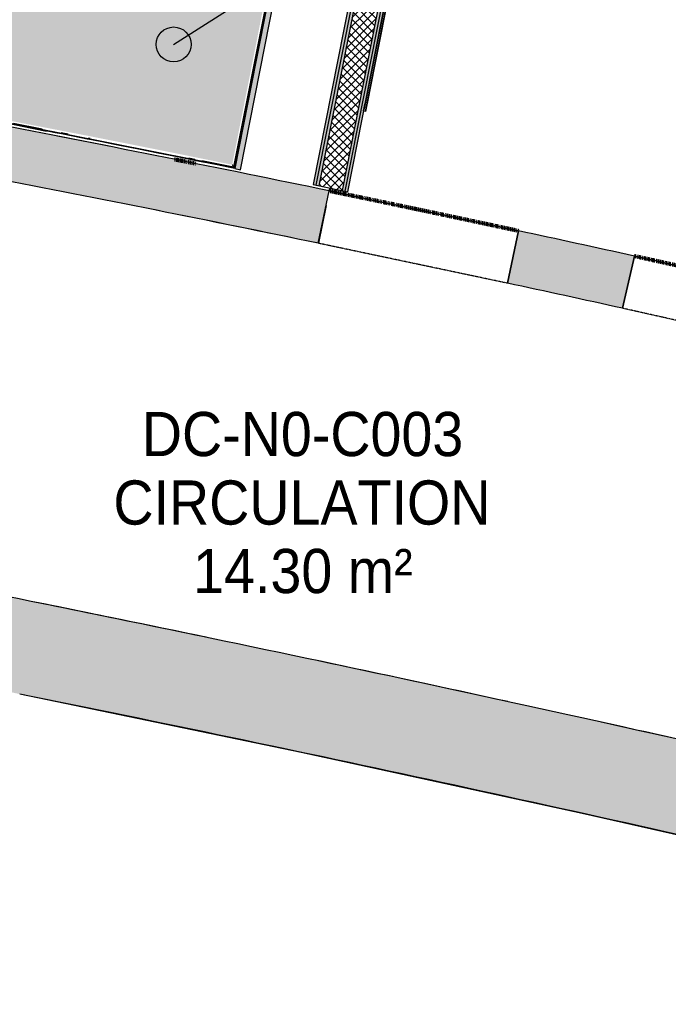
# Model space of a CAD drawing. Header units: centimetres. Extents: x -2631 to 3067, y -3659 to 381.
# Tile 67 of 149: x 480 to 758, y -2683 to -2260. Entities that reach past the tile are written whole.
import ezdxf

# ---------------------------------------------------------------- set-up
doc = ezdxf.new("R2010")
doc.units = ezdxf.units.CM
doc.linetypes.add('Tiret', pattern=[0.25, 0.125, -0.125])
doc.linetypes.add('Tiret_2_', pattern=[0.25, 0.125, -0.125])
for name, color, linetype, lineweight in [('0-1', 7, 'Continuous', 5), ('HACHURE_C-3', 7, 'Continuous', 18), ('MUR', 7, 'Continuous', 25), ('MUR_C', 7, 'Continuous', 25), ('PORTE', 7, 'Continuous', 25), ('PORTE-1', 7, 'Continuous', 18), ('SERRU', 7, 'Continuous', 18), ('SERRU-traverse', 7, 'Continuous', 18), ('SOL', 7, 'Continuous', 25)]:
    doc.layers.add(name, color=color, linetype=linetype, lineweight=lineweight)
for name, color, linetype, lineweight, true_color in [('ANNOTATIONS', 4, 'Tiret', 100, 0x00ffff), ('ETIQUETTE-1', 9, 'Continuous', 30, 0x808080), ('HACHURE_C-1', 7, 'Continuous', 25, 0xdadada), ('HACHURE_C-2', 7, 'Continuous', 5, 0xdadada), ('HACHURE_C-4', 7, 'Continuous', 25, 0x787878), ('PORTE-8', 5, 'Continuous', 25, 0x0000ff), ('PORTE-9', 5, 'Tiret_2_', 25, 0x0000ff), ('SOL-1', 3, 'Continuous', 5, 0x00ff00), ('TITRARCHI-1', 1, 'Continuous', 30, 0xff0000)]:
    doc.layers.add(name, color=color, linetype=linetype, lineweight=lineweight, true_color=true_color)
doc.styles.add('Arial', font='arial.ttf', dxfattribs={"width": 0.9, "height": 19})

# ---------------------------------------------------------------- blocks, each defined once
blk = doc.blocks.new('53_TRAPPE DE VISITE - 400x400-444114-2021_015_1114_DCE_1_50_Sols')
at = {"layer": 'PORTE'}
for p, q in [((637.26, -2249.87), (627.56, -2298.92)), ((637.06, -2250.85), (627.76, -2297.94)), ((638.04, -2250.02), (628.35, -2299.07)), ((628.35, -2299.07), (638.04, -2250.02)), ((636.58, -2253.3), (637.26, -2249.87)), ((637.06, -2250.85), (636.58, -2253.3)), ((638.04, -2250.02), (637.26, -2249.87)), ((637.26, -2249.87), (638.04, -2250.02)), ((637.36, -2253.46), (629.03, -2295.64)), ((629.03, -2295.64), (637.36, -2253.46)), ((637.32, -2253.65), (629.06, -2295.44)), ((629.06, -2295.44), (637.32, -2253.65)), ((633.34, -2273.79), (633.04, -2275.31)), ((633.34, -2273.79), (633.04, -2275.31)), ((627.56, -2298.92), (628.24, -2295.49)), ((628.24, -2295.49), (627.76, -2297.94)), ((628.35, -2299.07), (627.56, -2298.92)), ((628.35, -2299.07), (627.56, -2298.92))]:
    blk.add_line(p, q, dxfattribs=at)
blk = doc.blocks.new('Garde-corps - Garde-corps-523017-2021_015_1114_DCE_1_50_Sols')
at = {"layer": 'SERRU-traverse'}
for p, q in [((329.42, -2162.43), (331.17, -2153.6)), ((329.67, -2162.46), (331.37, -2153.9)), ((329.67, -2162.46), (331.37, -2153.9)), ((331.17, -2153.6), (595.49, -2205.84)), ((331.37, -2153.9), (455.95, -2178.52)), ((331.37, -2153.9), (455.95, -2178.52)), ((330.02, -2162.53), (331.64, -2154.31)), ((331.64, -2154.31), (594.79, -2206.31)), ((330.82, -2162.71), (330.24, -2162.59)), ((495.19, -2186.27), (595.2, -2206.04)), ((495.19, -2186.27), (595.2, -2206.04)), ((594.79, -2206.31), (571.72, -2322.94)), ((595.2, -2206.04), (571.99, -2323.35)), ((595.2, -2206.04), (571.99, -2323.35)), ((595.49, -2205.84), (572.19, -2323.65)), ((307.51, -2273.2), (309.64, -2262.41)), ((307.8, -2273), (309.88, -2262.52)), ((307.8, -2273), (309.88, -2262.52)), ((308.22, -2272.72), (310.22, -2262.59)), ((310.47, -2262.58), (311.04, -2262.69)), ((319.47, -2274.73), (308.22, -2272.72)), ((327.47, -2276.16), (324.93, -2275.71)), ((382.45, -2286.19), (379.63, -2285.67)), ((401.68, -2289.76), (390.69, -2287.72)), ((395.87, -2289.29), (394.27, -2288.99)), ((399.15, -2289.9), (395.87, -2289.29)), ((407.21, -2290.8), (404.51, -2290.29)), ((423.81, -2293.92), (423.65, -2293.89)), ((484.1, -2306.11), (472.3, -2303.81)), ((489.51, -2306.55), (477.16, -2304.15)), ((500.66, -2308.74), (497.73, -2308.16)), ((510.15, -2310.6), (509.36, -2310.45)), ((555.07, -2319.57), (552.55, -2319.06)), ((571.72, -2322.94), (558.02, -2320.16))]:
    blk.add_line(p, q, dxfattribs=at)
at = {"layer": 'SERRU-traverse', "flags": 128}
for points in [[(309.14, -2272.09), (309.03, -2272.17), (308.57, -2272.48), (308.18, -2272.75), (307.9, -2272.93), (307.8, -2273)], [(308.22, -2272.72), (308.18, -2272.74), (308.09, -2272.81), (307.96, -2272.9), (307.8, -2273)]]:
    blk.add_lwpolyline(points, dxfattribs=at)
at = {"layer": 'SERRU-traverse'}
for radius, start, end in [(10898.78, 78.502843, 79.91674), (10898.78, 78.502843, 79.91674), (10898.53, 78.501522, 78.973708)]:
    blk.add_arc((-1600.34, -13003.44), radius, start, end, dxfattribs=at)
for points in [[(331.64, -2154.31), (331.64, -2154.31), (331.63, -2154.29), (331.57, -2154.21), (331.49, -2154.07), (331.41, -2153.96), (331.37, -2153.9)], [(594.79, -2206.31), (594.79, -2206.31), (594.81, -2206.3), (594.89, -2206.24), (595.02, -2206.15), (595.14, -2206.08), (595.2, -2206.04)]]:
    blk.add_open_spline(points, degree=3, dxfattribs=at)
for points, knots in [([(331.61, -2154.27), (331.57, -2154.21), (331.5, -2154.1), (331.4, -2153.94), (331.37, -2153.9), (331.37, -2153.9)], [0.6666667, 0.6666667, 0.6666667, 0.6666667, 0.75, 0.8333333, 1, 1, 1, 1]), ([(332.29, -2155.28), (332.26, -2155.22), (332.19, -2155.12), (332.06, -2154.93), (331.93, -2154.74), (331.82, -2154.58), (331.72, -2154.43), (331.65, -2154.33), (331.61, -2154.27)], [0.3333333, 0.3333333, 0.3333333, 0.3333333, 0.375, 0.4166667, 0.5, 0.5416667, 0.5833333, 0.6666667, 0.6666667, 0.6666667, 0.6666667]), ([(593.82, -2206.96), (593.87, -2206.92), (593.97, -2206.86), (594.17, -2206.73), (594.35, -2206.6), (594.52, -2206.49), (594.67, -2206.39), (594.84, -2206.28), (595, -2206.17), (595.15, -2206.07), (595.2, -2206.03), (595.2, -2206.04)], [0.3333333, 0.3333333, 0.3333333, 0.3333333, 0.375, 0.4166667, 0.5, 0.5416667, 0.5833333, 0.6666667, 0.75, 0.8333333, 1, 1, 1, 1]), ([(571.1, -2322.01), (571.13, -2322.05), (571.18, -2322.13), (571.26, -2322.25), (571.34, -2322.37), (571.41, -2322.48), (571.5, -2322.61), (571.59, -2322.75), (571.67, -2322.87), (571.72, -2322.95), (571.75, -2322.99), (571.79, -2323.05), (571.85, -2323.14), (571.9, -2323.22), (571.93, -2323.26), (571.98, -2323.32), (571.99, -2323.35), (571.99, -2323.35)], [0.3928571, 0.3928571, 0.3928571, 0.3928571, 0.4285714, 0.4642857, 0.5, 0.5357143, 0.5714286, 0.625, 0.6785714, 0.7053571, 0.71875, 0.7321429, 0.7857143, 0.8392857, 0.8660714, 0.8928571, 1, 1, 1, 1]), ([(571.72, -2322.94), (571.72, -2322.94), (571.72, -2322.95), (571.74, -2322.97), (571.75, -2322.99), (571.77, -2323.01), (571.78, -2323.04), (571.8, -2323.06), (571.82, -2323.09), (571.84, -2323.13), (571.86, -2323.16), (571.9, -2323.21), (571.94, -2323.27), (571.97, -2323.32), (571.99, -2323.35)], [0, 0, 0, 0, 0.125, 0.25, 0.3125, 0.375, 0.4375, 0.5, 0.5625, 0.625, 0.6875, 0.75, 0.875, 1, 1, 1, 1])]:
    blk.add_open_spline(points, degree=3, knots=knots, dxfattribs=at)
blk = doc.blocks.new('B02_ARC_rvt-1-2021_015_1114_DCE_1_50_Sols')
at = {"layer": 'HACHURE_C-1'}
for points in [[(620.7, -2333.63), (715.2, -1855.44), (713.98, -1855.2), (619.48, -2333.38), (620.09, -2333.5)], [(574.64, -2324.15), (666.46, -1860.01), (664, -1859.53), (572.19, -2323.65), (573.41, -2323.9)]]:
    blk.add_hatch(color=256, dxfattribs=at).paths.add_polyline_path(points)
at = {"layer": 'HACHURE_C-2'}
for points in [[(619.48, -2333.38), (713.74, -1856.42), (712.5, -1856.23), (618.26, -2333.12), (618.87, -2333.25)], [(607.04, -2330.8), (698.81, -1866.42), (697.59, -1866.17), (605.82, -2330.54), (606.43, -2330.67)], [(608.27, -2331.05), (700.28, -1865.43), (699.06, -1865.19), (607.04, -2330.8), (607.66, -2330.92)]]:
    blk.add_hatch(color=256, dxfattribs=at).paths.add_polyline_path(points)
at = {"layer": 'HACHURE_C-3'}
h = blk.add_hatch(dxfattribs=at)
h.set_pattern_fill('FP_1', color=256, style=0, pattern_type=2)
h.set_pattern_definition([(45, (0, 0), (-1.767767, 1.767767), []), (135, (0, 0), (-1.767767, -1.767767), [])])
h.paths.add_polyline_path([(618.26, -2333.12), (710.53, -1866.19), (700.53, -1864.21), (608.27, -2331.05), (613.26, -2332.09)])
at = {"layer": 'SOL-1'}
h = blk.add_hatch(color=256, dxfattribs=at)
h.paths.add_polyline_path([(571.1, -2322.02), (593.87, -2206.92), (332.25, -2155.22), (330.78, -2162.7), (330.25, -2162.61), (329.42, -2166.8), (325.35, -2165.99), (325.32, -2166.14), (329.25, -2166.91), (312.87, -2249.7), (313.75, -2249.87), (312.74, -2255), (311.86, -2254.82), (311.2, -2258.15), (307.28, -2257.37), (307.28, -2257.62), (311.3, -2258.42), (310.48, -2262.58), (311, -2262.68), (309.14, -2272.09), (327.48, -2275.36), (338.76, -2277.41), (351.61, -2279.74), (373.32, -2283.7), (431.42, -2294.55), (511.49, -2310.05), (543.18, -2316.37), (553.52, -2318.46), (570.35, -2321.87)])
h.paths.add_polyline_path([(318.96, -2254.7), (318.53, -2254.57), (318.51, -2254.61), (313.09, -2253.5), (313.59, -2251.24), (317.24, -2251.97), (319.33, -2241.42), (321.51, -2241.85), (318.96, -2254.7)])
h.paths.add_polyline_path([(330.12, -2168.17), (329.45, -2167.51), (329.46, -2167.45), (329.46, -2167.07), (329.7, -2166.63), (329.94, -2166.54), (330.54, -2166.43), (331.1, -2166.88), (331.16, -2166.98), (331.13, -2167.49), (330.95, -2167.9), (330.67, -2168.03), (330.13, -2168.17)])
h.paths.add_polyline_path([(331.1, -2167.16), (331.08, -2167.03), (331.08, -2167.03)])
at = {"layer": 'ANNOTATIONS'}
blk.add_line((555.51, -2321.54), (546.38, -2319.71), dxfattribs=at)
for start, end in [(77.84576, 78.282166), (77.104694, 77.577906)]:
    blk.add_arc((-1600.34, -13003.44), 10897.28, start, end, dxfattribs=at)
at = {"layer": 'MUR'}
for p, q in [((581.77, -2274.17), (585.49, -2255.4)), ((585.68, -2255.44), (581.97, -2274.21))]:
    blk.add_line(p, q, dxfattribs=at)
at = {"layer": 'MUR_C'}
for p, q in [((574.64, -2324.15), (666.46, -1860.01)), ((697.59, -1866.17), (605.82, -2330.54)), ((698.81, -1866.42), (607.04, -2330.8)), ((700.04, -1866.66), (608.27, -2331.05)), ((710.05, -1868.64), (618.26, -2333.12)), ((711.27, -1868.88), (619.48, -2333.38)), ((620.7, -2333.63), (712.5, -1869.12)), ((595.26, -2206), (572.03, -2323.41)), ((595.49, -2205.84), (572.19, -2323.65)), ((572.23, -2323.45), (595.46, -2206.03)), ((572.19, -2323.65), (572.23, -2323.45)), ((572.19, -2323.65), (574.64, -2324.15)), ((605.82, -2330.54), (620.7, -2333.63))]:
    blk.add_line(p, q, dxfattribs=at)
at = {"layer": 'MUR_C', "flags": 128}
blk.add_lwpolyline([(572.03, -2323.41), (484.07, -2305.9), (395.98, -2289.11), (307.74, -2273.04)], dxfattribs=at)
at = {"layer": 'MUR_C'}
blk.add_arc((-1600.34, -13003.44), 10898.53, 78.501522, 79.91808, dxfattribs=at)
at = {"layer": 'SOL'}
for p, q in [((480.17, -2305.34), (491.39, -2307.53)), ((491.39, -2307.53), (480.17, -2305.34)), ((480.17, -2305.34), (491.39, -2307.53)), ((613.02, -2332.03), (612.78, -2333.26)), ((612.78, -2333.26), (613.02, -2332.03)), ((608.11, -2355.78), (611.49, -2339.48)), ((611.49, -2339.48), (608.11, -2355.78)), ((694.01, -2350.43), (689.26, -2372.94)), ((689.26, -2372.94), (694.01, -2350.43)), ((738.75, -2383.72), (743.79, -2361.28)), ((743.79, -2361.28), (738.75, -2383.72))]:
    blk.add_line(p, q, dxfattribs=at)
for centre, radius, start, end in [((-1600.34, -13003.44), 10897.28, 78.781763, 78.908508), ((-1600.34, -13003.44), 10897.28, 78.781763, 78.908508), ((-1600.34, -13003.44), 10897.28, 78.781793, 78.908493), ((-1600.34, -13003.44), 10897.28, 78.781793, 78.908493), ((-1600.34, -13003.44), 10874.28, 78.65961, 79.036596), ((-1600.34, -13003.44), 10874.28, 78.65961, 79.036596), ((-1600.34, -13003.44), 10874.28, 78.28229, 78.659443), ((-1600.34, -13003.44), 10874.28, 78.28229, 78.659443), ((-1600.34, -13003.44), 10897.28, 77.577902, 77.845763), ((-1600.34, -13003.44), 10897.28, 77.577902, 77.845763), ((-1600.34, -13003.44), 10874.28, 77.578402, 77.845302), ((-1600.34, -13003.44), 10874.28, 77.578402, 77.845302), ((-2221.98, -15876.35), 13637.96, 78.229814, 78.545636), ((-2221.98, -15876.35), 13637.96, 78.229814, 78.545636), ((-2221.98, -15876.35), 13637.96, 77.673789, 78.023157), ((-2221.98, -15876.35), 13637.96, 77.673789, 78.023157), ((-2221.98, -15876.35), 13597.96, 76.979272, 78.539343), ((-2221.98, -15876.35), 13597.96, 76.979272, 78.539343), ((-2221.98, -15876.35), 13637.96, 76.978759, 77.50088), ((-2221.98, -15876.35), 13637.96, 76.978759, 77.50088)]:
    blk.add_arc(centre, radius, start, end, dxfattribs=at)
at = {"layer": 'PORTE-1'}
blk.add_blockref('53_TRAPPE DE VISITE - 400x400-444114-2021_015_1114_DCE_1_50_Sols', (0, 0), dxfattribs=at)
at = {"layer": 'SERRU'}
blk.add_blockref('Garde-corps - Garde-corps-523017-2021_015_1114_DCE_1_50_Sols', (0, 0), dxfattribs=at)
blk = doc.blocks.new('Ouverture en rectangle - Ouverture en rectangle _83x207_-3216016-2021_015_1114_DCE_1_50_Sols')
at = {"layer": 'PORTE-9'}
for p, q in [((-41.5, 11.5), (41.5, 11.5)), ((41.5, -11.5), (-41.5, -11.5))]:
    blk.add_line(p, q, dxfattribs=at)
blk = doc.blocks.new('Ouverture en rectangle - Ouverture en rectangle _90x207_-3216260-2021_015_1114_DCE_1_50_Sols')
at = {"layer": 'PORTE-9'}
for p, q in [((-45, 11.5), (45, 11.5)), ((45, -11.5), (-45, -11.5))]:
    blk.add_line(p, q, dxfattribs=at)
blk = doc.blocks.new('B02_DC_STR_rvt-1-2021_015_1114_DCE_1_50_Sols')
at = {"layer": 'HACHURE_C-4'}
h = blk.add_hatch(color=256, dxfattribs=at)
h.paths.add_polyline_path([(1120.44, -2475.04), (1125.86, -2452.69), (1071.42, -2438.78), (1027.81, -2427.83), (1022.34, -2450.18), (1082.37, -2465.3), (1114.88, -2473.62)])
h.paths.add_polyline_path([(941.72, -2430.47), (947.18, -2408.12), (882.28, -2392.75), (831.6, -2381), (826.56, -2403.44), (889.43, -2418.04)])
h.paths.add_polyline_path([(738.75, -2383.72), (743.79, -2361.28), (714.01, -2354.76), (694.01, -2350.43), (689.26, -2372.94), (718.91, -2379.37)])
h.paths.add_polyline_path([(608.05, -2355.77), (612.81, -2333.27), (540.22, -2318.48), (472.03, -2305.04), (467.75, -2327.63), (540.22, -2341.94), (597.69, -2353.66)])
h.paths.add_polyline_path([(386.2, -2312.16), (390.49, -2289.56), (339.09, -2280.15), (315.92, -2275.97), (312.17, -2298.67), (353.22, -2306.09), (367.83, -2308.78)])
h = blk.add_hatch(color=256, dxfattribs=at)
h.paths.add_polyline_path([(1070.03, -2682.89), (1079.46, -2644.02), (996.31, -2623.58), (931.63, -2608.01), (922.5, -2646.96), (1005.59, -2667.01)])
h.paths.add_polyline_path([(841.69, -2628.01), (850.82, -2589.07), (721.32, -2559.8), (599.15, -2533.36), (472.93, -2507.3), (465.17, -2546.54), (482.76, -2550.11), (600.71, -2574.58), (725.12, -2601.61)])
at = {"layer": 'MUR_C'}
for p, q in [((608.05, -2355.77), (612.81, -2333.27)), ((694.01, -2350.43), (689.26, -2372.94)), ((738.75, -2383.72), (743.79, -2361.28))]:
    blk.add_line(p, q, dxfattribs=at)
at = {"layer": 'MUR_C', "flags": 128}
blk.add_lwpolyline([(479.87, -2549.51), (600.71, -2574.58), (721.32, -2600.75), (841.69, -2628.01)], dxfattribs=at)
at = {"layer": 'MUR_C'}
for centre, radius, start, end in [((-1600.34, -13003.44), 10897.28, 78.282163, 79.037057), ((-1600.34, -13003.44), 10874.28, 78.282624, 79.036596), ((-1600.34, -13003.44), 10897.28, 77.577902, 77.845763), ((-1600.34, -13003.44), 10874.28, 77.578402, 77.845302), ((-2221.98, -15876.35), 13637.96, 76.978759, 78.603157)]:
    blk.add_arc(centre, radius, start, end, dxfattribs=at)
at = {"layer": 'PORTE-8'}
for name, p, rotation in [('Ouverture en rectangle - Ouverture en rectangle _83x207_-3216016-2021_015_1114_DCE_1_50_Sols', (651.03, -2353.1), 168.0639629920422), ('Ouverture en rectangle - Ouverture en rectangle _90x207_-3216260-2021_015_1114_DCE_1_50_Sols', (785.18, -2382.36), 167.341299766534)]:
    blk.add_blockref(name, p, dxfattribs=dict(at, rotation=rotation))

msp = doc.modelspace()

# ---------------------------------------------------------------- hatches: boundary and pattern name
at = {"layer": 'TITRARCHI-1'}
h = msp.add_hatch(color=256, dxfattribs=at)
edge = h.paths.add_edge_path()
edge.add_arc((545.94, -2270.31), 7.5, 0, 360)

# ---------------------------------------------------------------- linework, layer by layer
msp.add_line((545.94, -2270.31), (750.8, -2139.79), dxfattribs=at)
msp.add_circle((545.94, -2270.31), 7.5, dxfattribs=at)

# ---------------------------------------------------------------- block references
at = {"layer": '0-1'}
for name in ['B02_DC_STR_rvt-1-2021_015_1114_DCE_1_50_Sols', 'B02_ARC_rvt-1-2021_015_1114_DCE_1_50_Sols']:
    msp.add_blockref(name, (0, 0), dxfattribs=at)

# ---------------------------------------------------------------- texts
at = {"layer": 'ETIQUETTE-1', "char_height": 19, "attachment_point": 1, "style": 'Arial'}
for s, insert, width in [('DC-N0-C003', (532.3, -2428.27), 166.6708), ('CIRCULATION', (520.09, -2457.71), 195.8923), ('14.30 m²', (554.32, -2487.14), 113.2784)]:
    msp.add_mtext(s, dxfattribs=dict(at, insert=insert, width=width))

doc.saveas('drawing.dxf')
